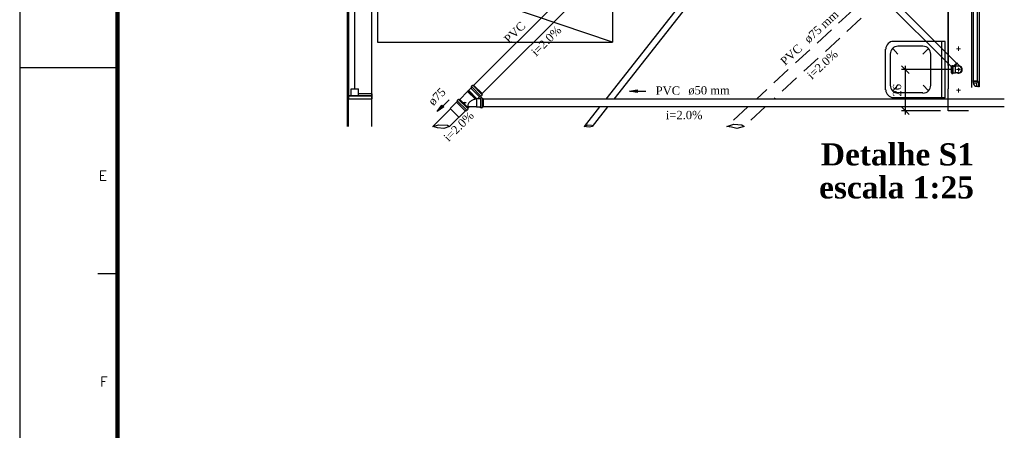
# Model space of a CAD drawing. Header units: millimetres. Extents: x 481 to 729890, y -1 to 83.
# Tile 22 of 60: x 481 to 506, y 53 to 63. Entities that reach past the tile are written whole.
import ezdxf

# ---------------------------------------------------------------- set-up
doc = ezdxf.new("R2010")
doc.units = ezdxf.units.MM
doc.header["$MEASUREMENT"] = 0
doc.linetypes.add('Dashed', pattern=[0.75, 0.5, -0.25])
doc.layers.add('3', color=1, linetype='Continuous')
doc.layers.add('Margem', color=4, linetype='Continuous')
for name, color, linetype, lineweight in [('DI-Títulos', 3, 'Continuous', 30), ('Simbolos', 1, 'Continuous', 30), ('SIMBOLOS INT', 8, 'Continuous', 5), ('Simbolos_int', 1, 'Continuous', 30), ('TQ-Sentido tubo', 7, 'Continuous', 20), ('TQ-Seção tubo', 1, 'Continuous', 30), ('TQ-Textos tubo', 7, 'Continuous', 20)]:
    doc.layers.add(name, color=color, linetype=linetype, lineweight=lineweight)
doc.styles.add('ROMANS', font='ROMANS')
doc.styles.add('TimesNewRoman', font='times.ttf')
doc.styles.add('TimesNewRomanN', font='timesbd.ttf')
doc.dimstyles.get("Standard").update_dxf_attribs({"dimtxt": 0.18, "dimasz": 0.18, "dimexe": 0.18, "dimexo": 0.0625, "dimgap": 0.09, "dimtad": 0, "dimtih": 1, "dimtoh": 1, "dimdec": 4, "dimzin": 0, "dimdsep": 46, "dimtxsty": 'Standard', "dimcen": 0.09, "dimadec": 0, "dimazin": 0, "dimtfac": 1, "dimtdec": 4, "dimtofl": 0, "dimtmove": 0, "dimatfit": 3, "dimfxl": 0, "dimtolj": 1, "dimtzin": 0, "dimarcsym": 0})
doc.dimstyles.new('UM_25.000000', dxfattribs={"dimtxt": 0.18, "dimasz": 0.2, "dimexe": 0.1, "dimexo": 0.2, "dimgap": 0, "dimtad": 1, "dimtih": 1, "dimtoh": 1, "dimdec": 1, "dimlfac": 25, "dimzin": 0, "dimdsep": 46, "dimtxsty": 'Standard', "dimblk": 'CLOSED', "dimblk1": 'CLOSED', "dimblk2": 'CLOSED', "dimcen": 0.09, "dimdle": 0.1, "dimadec": 1, "dimazin": 2, "dimtfac": 1, "dimtdec": 4, "dimtofl": 0, "dimtmove": 0, "dimatfit": 3, "dimldrblk": 'CLOSED', "dimfxl": 0, "dimtolj": 1, "dimarcsym": 0})

# ---------------------------------------------------------------- blocks, each defined once
blk = doc.blocks.new('_OBLIQUE')
at = {"color": 0, "linetype": 'ByBlock', "lineweight": -2}
blk.add_line((-0.5, -0.5), (0.5, 0.5), dxfattribs=at)
blk = doc.blocks.new('*D9')
at = {"color": 0, "linetype": 'Continuous', "lineweight": -2}
for p, q in [((503.379, 60.662), (503.379, 61.91)), ((504.54, 61.81), (503.279, 61.81)), ((504.274, 60.762), (503.279, 60.762))]:
    blk.add_line(p, q, dxfattribs=at)
at = {"layer": 'Defpoints', "color": 0}
for p in [(503.379, 61.81), (504.74, 61.81), (504.474, 60.762)]:
    blk.add_point(p, dxfattribs=at)
at = {"color": 0, "lineweight": -2, "xscale": 0.2, "yscale": 0.2, "zscale": 0.2}
for p, rotation in [((503.379, 61.81), 90), ((503.379, 60.762), 270)]:
    blk.add_blockref('_OBLIQUE', p, dxfattribs=dict(at, rotation=rotation))
at = {"color": 7, "insert": (503.167, 61.286), "char_height": 0.2118, "attachment_point": 5, "rotation": 90, "style": 'TimesNewRoman'}
blk.add_mtext('\\A1;26', dxfattribs=at)

msp = doc.modelspace()

# ---------------------------------------------------------------- linework, layer by layer
at = {"color": 7}
for p, q in [((504.4737, 78.2188), (504.4737, 61.3198)), ((504.4737, 61.9168), (504.4737, 78.2188)), ((505.0647, 78.2188), (505.0647, 61.9168)), ((505.0647, 78.2188), (505.0647, 61.3588)), ((505.2627, 78.0238), (505.2627, 61.5028)), ((489.1107, 75.8878), (489.1107, 60.3628)), ((489.1437, 73.3228), (489.1437, 61.1398)), ((489.7407, 61.1398), (489.7407, 73.3228)), ((489.3087, 61.3168), (489.3087, 73.1458)), ((489.2187, 61.3168), (489.3987, 61.3168)), ((489.2187, 61.1398), (489.2187, 61.3168)), ((489.3987, 61.1398), (489.3987, 61.3168)), ((489.7407, 61.1908), (489.3987, 61.1908)), ((489.3987, 61.1398), (489.3987, 61.1908)), ((489.7407, 61.1908), (489.7407, 61.0618)), ((504.4737, 60.7618), (504.4737, 61.3198)), ((489.3987, 61.1398), (489.1437, 61.1398)), ((489.1437, 61.0618), (489.1437, 61.1398)), ((489.1437, 61.1398), (489.1437, 61.0618)), ((489.7407, 61.1398), (489.1437, 61.1398)), ((489.1437, 61.1398), (489.7407, 61.1398)), ((489.1437, 60.3628), (489.1437, 61.0618)), ((489.1437, 61.0618), (489.7407, 61.0618)), ((489.2187, 61.1398), (489.3987, 61.1398)), ((489.7407, 61.0618), (489.7407, 61.1398)), ((489.7407, 60.3628), (489.7407, 61.0618)), ((504.9877, 60.7618), (504.4737, 60.7618))]:
    msp.add_line(p, q, dxfattribs=at)
at = {"color": 8}
for p, q in [((504.3927, 62.5258), (503.0757, 62.5258)), ((503.8287, 62.4118), (503.1897, 62.4118)), ((504.3117, 61.0948), (504.3117, 62.5258)), ((504.3927, 61.0948), (504.3927, 62.5258)), ((502.8747, 61.2958), (502.8747, 62.3338)), ((502.9947, 61.4128), (502.9947, 62.2078)), ((503.1897, 62.2078), (503.0547, 62.3518)), ((503.8287, 62.2078), (503.9727, 62.3518)), ((504.0327, 61.4128), (504.0327, 62.2078)), ((503.1897, 61.4128), (503.0547, 61.2718)), ((503.8347, 61.4128), (503.9727, 61.2718)), ((503.8287, 61.2178), (503.1897, 61.2178)), ((504.3927, 61.0948), (503.0757, 61.0948))]:
    msp.add_line(p, q, dxfattribs=at)
at = {"color": 7}
msp.add_lwpolyline([(489.8877, 64.5448), (495.8937, 64.5448), (495.8937, 62.5138), (489.8877, 64.5448), (489.8877, 62.5138), (495.8937, 62.5138)], dxfattribs=at)
at = {"color": 8}
for centre, start, end in [((503.0757, 62.3338), 90, 180), ((503.1897, 62.2078), 90, 180), ((503.8287, 62.2078), 0, 90), ((503.1897, 61.4128), 180, 270), ((503.8287, 61.4128), 270, 0), ((503.0757, 61.2958), 180, 270)]:
    msp.add_arc(centre, 0.199, start, end, dxfattribs=at)
at = {"layer": '3', "color": 1}
for p, q in [((491.3042, 60.3628), (491.4577, 60.4012)), ((491.4577, 60.4012), (491.6782, 60.392)), ((491.6782, 60.392), (491.7284, 60.3628)), ((491.4256, 60.3216), (491.3042, 60.3628)), ((491.5864, 60.3124), (491.4256, 60.3216)), ((491.7284, 60.3628), (491.5864, 60.3124))]:
    msp.add_line(p, q, dxfattribs=at)
at = {"layer": '3', "color": 5}
for p, q in [((495.173, 60.3628), (495.2641, 60.4016)), ((495.2641, 60.4016), (495.3555, 60.39)), ((495.2336, 60.3494), (495.173, 60.3628)), ((495.3033, 60.3407), (495.2336, 60.3494)), ((495.3768, 60.3628), (495.3033, 60.3407)), ((495.3555, 60.39), (495.3768, 60.3628))]:
    msp.add_line(p, q, dxfattribs=at)
at = {"layer": '3', "color": 1, "linetype": 'Dashed'}
for p, q in [((498.8137, 60.3628), (498.992, 60.4221)), ((498.992, 60.4221), (499.1981, 60.3988)), ((499.1981, 60.3988), (499.2564, 60.3628)), ((498.9355, 60.3423), (498.8137, 60.3628)), ((499.0718, 60.3124), (498.9355, 60.3423)), ((499.2564, 60.3628), (499.0718, 60.3124))]:
    msp.add_line(p, q, dxfattribs=at)
at = {"layer": 'Margem', "color": 1}
for p, q in [((480.7443, 82.8807), (480.7443, -1.2193)), ((483.2443, 61.8557), (480.7443, 61.8557)), ((483.2443, 56.5994), (482.7443, 56.5994))]:
    msp.add_line(p, q, dxfattribs=at)
at = {"layer": 'Margem', "lineweight": 100}
msp.add_line((483.2443, -0.2193), (483.2443, 81.8807), dxfattribs=at)
at = {"layer": 'Simbolos'}
for p, q in [((504.5517, 61.9018), (504.5517, 61.7248)), ((504.5517, 61.9018), (504.5637, 61.9018)), ((504.5697, 61.9108), (504.5677, 61.9048)), ((504.5737, 61.9138), (504.5927, 61.9138)), ((504.5967, 61.9098), (504.5967, 61.9048)), ((504.6007, 61.9018), (504.6577, 61.9018)), ((504.6937, 61.9878), (504.6077, 61.9018)), ((504.6577, 61.9018), (504.6637, 61.8958)), ((504.6937, 61.9878), (504.7057, 61.9768)), ((504.7057, 61.9768), (504.7057, 61.9708)), ((504.7057, 61.9708), (504.7477, 61.9288)), ((504.7477, 61.9288), (504.7477, 61.9218)), ((504.7707, 61.8988), (504.7477, 61.9218)), ((504.5517, 61.7248), (504.5637, 61.7248)), ((504.5697, 61.7158), (504.5677, 61.7218)), ((504.5737, 61.7128), (504.5927, 61.7128)), ((504.5967, 61.7168), (504.5967, 61.7218)), ((504.6007, 61.7248), (504.6577, 61.7248)), ((504.6577, 61.7248), (504.6637, 61.7308)), ((504.7007, 61.8958), (504.6637, 61.8958)), ((504.7007, 61.7308), (504.6637, 61.7308)), ((504.7397, 61.8958), (504.7007, 61.8958)), ((504.7397, 61.7308), (504.7007, 61.7308)), ((492.3127, 61.4095), (492.288, 61.3848)), ((492.3283, 61.4039), (492.3177, 61.4102)), ((492.3459, 61.4173), (492.3332, 61.4046)), ((492.3459, 61.4173), (492.5708, 61.1924)), ((505.1057, 61.5288), (505.2217, 61.5288)), ((505.1057, 61.5288), (505.1057, 61.5188)), ((505.1057, 61.5188), (505.1077, 61.5168)), ((505.1077, 61.5168), (505.1077, 61.4788)), ((505.1077, 61.4788), (505.1117, 61.4768)), ((505.2217, 61.5188), (505.2197, 61.5168)), ((505.2197, 61.5168), (505.2197, 61.4868)), ((505.2497, 61.4868), (505.2197, 61.4868)), ((505.2217, 61.5288), (505.2217, 61.5188)), ((505.2517, 61.4888), (505.2497, 61.4868)), ((505.2617, 61.4888), (505.2517, 61.4888)), ((505.2617, 61.4888), (505.2617, 61.3728)), ((492.1925, 61.2525), (491.9896, 61.0496)), ((492.1967, 61.2653), (492.1883, 61.2568)), ((492.1925, 61.2525), (492.1883, 61.2568)), ((492.201, 61.261), (492.1967, 61.2653)), ((492.2201, 61.2801), (492.201, 61.261)), ((492.2703, 61.3402), (492.2201, 61.29)), ((492.2201, 61.29), (492.2201, 61.2801)), ((492.2943, 61.3657), (492.2703, 61.3416)), ((492.2703, 61.3416), (492.2703, 61.3402)), ((492.2943, 61.3713), (492.2873, 61.3798)), ((492.563, 61.1592), (492.5383, 61.1345)), ((492.5574, 61.1748), (492.5637, 61.1642)), ((492.5708, 61.1924), (492.5581, 61.1797)), ((505.2117, 61.3768), (505.2077, 61.3788)), ((505.2497, 61.3768), (505.2117, 61.3768)), ((505.2517, 61.3728), (505.2497, 61.3768)), ((505.2617, 61.3728), (505.2517, 61.3728)), ((491.9075, 60.9789), (491.7477, 60.8191)), ((491.9316, 61.0043), (491.9075, 60.9803)), ((491.9075, 60.9803), (491.9075, 60.9789)), ((491.9316, 61.01), (491.9252, 61.0178)), ((491.9507, 61.0475), (491.9259, 61.0227)), ((491.9662, 61.0418), (491.9556, 61.0482)), ((491.9839, 61.0552), (491.9712, 61.0425)), ((491.9839, 61.0552), (492.2088, 60.8304)), ((492.4046, 61.0574), (492.3919, 61.0531)), ((492.4937, 61.1168), (492.4534, 61.0765)), ((492.5142, 61.0694), (492.4563, 61.0694)), ((492.4951, 61.1168), (492.4937, 61.1168)), ((492.5192, 61.1408), (492.4951, 61.1168)), ((492.5199, 61.0835), (492.5192, 61.0729)), ((492.5588, 61.0871), (492.5234, 61.0871)), ((492.5248, 61.1408), (492.5333, 61.1337)), ((492.5623, 61.0835), (492.5651, 61.0722)), ((492.5871, 61.0687), (492.5694, 61.0694)), ((492.5871, 61.0687), (492.5871, 60.8509)), ((491.7477, 60.8191), (491.7477, 60.8162)), ((491.7477, 60.8162), (491.9698, 60.5942)), ((492.1324, 60.754), (491.9726, 60.5942)), ((492.1338, 60.754), (492.1324, 60.754)), ((492.1578, 60.7781), (492.1338, 60.754)), ((492.1635, 60.7781), (492.1713, 60.7717)), ((492.201, 60.7972), (492.1762, 60.7724)), ((492.1953, 60.8127), (492.2017, 60.8021)), ((492.2088, 60.8304), (492.196, 60.8177)), ((492.2257, 60.8587), (492.2031, 60.8361)), ((492.4209, 60.8587), (492.2257, 60.8587)), ((492.4287, 60.8509), (492.4209, 60.8587)), ((492.5142, 60.8502), (492.4287, 60.8509)), ((492.5199, 60.8361), (492.5192, 60.8467)), ((492.5588, 60.8325), (492.5234, 60.8325)), ((492.5623, 60.8361), (492.5651, 60.8474)), ((492.5871, 60.8509), (492.5694, 60.8502)), ((491.9726, 60.5942), (491.9698, 60.5942))]:
    msp.add_line(p, q, dxfattribs=at)
for centre, radius, start, end in [((504.5637, 61.9058), 0.004, 270, 345), ((504.5737, 61.9098), 0.004, 90, 165), ((504.5927, 61.9098), 0.004, 5.00003, 90), ((504.6007, 61.9058), 0.004, 185, 270), ((504.5637, 61.7208), 0.004, 15, 90), ((504.5737, 61.7168), 0.004, 195, 270), ((504.5927, 61.7168), 0.004, 270, 355), ((504.6007, 61.7208), 0.004, 90, 175), ((504.7397, 61.8138), 0.0823, 270, 90), ((492.3155, 61.4067), 0.004, 60, 135), ((492.3304, 61.4074), 0.004, 240, 315), ((505.2117, 61.4788), 0.0994, 181.473, 268.527), ((492.2908, 61.3819), 0.004, 135, 220), ((492.2915, 61.3685), 0.004, 315, 40), ((492.5609, 61.1769), 0.004, 135, 210), ((492.5602, 61.162), 0.004, 315, 30), ((491.9287, 61.0199), 0.004, 135, 220), ((491.9287, 61.0072), 0.004, 315, 40), ((491.9535, 61.0446), 0.004, 60, 135), ((491.9683, 61.0453), 0.004, 240, 315), ((492.2547, 60.9061), 0.0575, 152.738, 194.386), ((492.3615, 60.8516), 0.1769, 129.36, 152.738), ((492.4513, 60.742), 0.3185, 115.305, 129.36), ((492.5404, 60.5539), 0.5265, 106.924, 115.305), ((492.5404, 60.5539), 0.5265, 104.386, 105.334), ((492.5404, 60.5539), 0.5265, 99.6107, 104.386), ((492.4563, 61.0736), 0.004, 135, 270), ((492.5149, 61.0729), 0.004, 270, 355), ((492.522, 61.138), 0.004, 50, 135), ((492.5234, 61.0828), 0.004, 90, 175), ((492.5354, 61.1373), 0.004, 230, 315), ((492.5588, 61.0828), 0.004, 15, 90), ((492.5694, 61.0736), 0.004, 195, 270), ((492.1607, 60.7752), 0.004, 50, 135), ((492.1734, 60.7752), 0.004, 230, 315), ((492.1989, 60.8148), 0.004, 135, 210), ((492.2547, 60.9061), 0.0575, 194.386, 236.034), ((492.1981, 60.8), 0.004, 315, 30), ((492.3219, 61.0058), 0.1769, 236.034, 236.67), ((492.5149, 60.8467), 0.004, 5.00003, 90), ((492.5234, 60.8368), 0.004, 185, 270), ((492.5588, 60.8368), 0.004, 270, 345), ((492.5694, 60.846), 0.004, 90, 165)]:
    msp.add_arc(centre, radius, start, end, dxfattribs=at)
at = {"layer": 'SIMBOLOS INT', "linetype": 'Continuous'}
for p, q in [((504.7377, 62.3398), (504.6837, 62.3398)), ((504.7377, 62.3398), (504.7377, 62.3998)), ((504.7377, 62.3398), (504.7377, 62.2888)), ((504.7377, 62.3398), (504.7857, 62.3398)), ((504.7377, 61.8118), (504.6837, 61.8118)), ((504.7377, 61.8118), (504.7377, 61.8598)), ((504.7377, 61.8118), (504.7857, 61.8118)), ((504.7377, 61.8118), (504.7377, 61.7638)), ((504.7377, 61.2838), (504.6837, 61.2838)), ((504.7377, 61.2838), (504.7377, 61.3318)), ((504.7377, 61.2838), (504.7377, 61.2268)), ((504.7377, 61.2838), (504.7857, 61.2838))]:
    msp.add_line(p, q, dxfattribs=at)
at = {"layer": 'Simbolos_int'}
for p, q in [((504.5677, 61.7248), (504.5677, 61.9018)), ((504.5977, 61.7248), (504.5977, 61.9018)), ((504.7057, 61.9708), (504.6357, 61.9018)), ((504.7477, 61.9218), (504.7297, 61.9038)), ((504.6637, 61.7308), (504.6637, 61.8958)), ((504.7717, 61.8138), (504.7137, 61.8138)), ((504.7397, 61.8468), (504.7397, 61.7778)), ((492.3311, 61.4024), (492.556, 61.1776)), ((505.1077, 61.5168), (505.2197, 61.5168)), ((505.1117, 61.4768), (505.2077, 61.4768)), ((505.2077, 61.4768), (505.2117, 61.4788)), ((505.2077, 61.3788), (505.2077, 61.4768)), ((505.2117, 61.4788), (505.2197, 61.4868)), ((505.2497, 61.4868), (505.2497, 61.3768)), ((492.1925, 61.2525), (492.3919, 61.0531)), ((492.201, 61.261), (492.4046, 61.0574)), ((492.4308, 61.0694), (492.2201, 61.2801)), ((492.4937, 61.1168), (492.2703, 61.3402)), ((492.2972, 61.3685), (492.522, 61.1436)), ((491.9075, 60.9803), (492.1338, 60.754)), ((491.9351, 61.0065), (492.16, 60.7816)), ((491.969, 61.0404), (492.1939, 60.8155)), ((492.2031, 60.8361), (491.9896, 61.0496)), ((492.1515, 60.9598), (492.0709, 60.9598)), ((492.131, 60.9775), (492.0928, 60.9393)), ((492.4209, 61.0666), (492.4209, 60.8587)), ((492.5185, 61.0694), (492.5185, 60.8502)), ((492.5666, 61.0694), (492.5666, 60.8502))]:
    msp.add_line(p, q, dxfattribs=at)
for end in [115.377, 70.3768]:
    msp.add_arc((504.7397, 61.8138), 0.0912, 244.623, end, dxfattribs=at)
at = {"layer": 'TQ-Seção tubo'}
for p, q in [((505.1137, 78.0233), (505.1137, 61.5288)), ((505.2137, 78.0233), (505.2137, 61.5288)), ((504.6843, 61.9784), (496.8877, 69.7749)), ((504.5711, 61.8652), (496.7746, 69.6618)), ((495.3341, 64.3927), (492.3523, 61.4109)), ((495.5462, 64.1806), (492.5644, 61.1988)), ((500.0127, 61.0598), (492.5871, 61.0598)), ((505.9068, 61.0598), (500.0127, 61.0598)), ((491.7527, 60.8113), (491.3042, 60.3628)), ((499.7957, 60.8598), (492.5871, 60.8598)), ((505.9068, 60.8598), (499.7957, 60.8598)), ((491.9648, 60.5992), (491.7284, 60.3628))]:
    msp.add_line(p, q, dxfattribs=at)
at = {"layer": 'TQ-Seção tubo', "color": 5}
for p, q in [((499.9803, 66.4561), (495.7229, 61.0598)), ((500.0942, 66.3422), (495.9267, 61.0598)), ((495.5651, 60.8598), (495.173, 60.3628)), ((495.7689, 60.8598), (495.3768, 60.3628))]:
    msp.add_line(p, q, dxfattribs=at)
at = {"layer": 'TQ-Seção tubo', "linetype": 'Dashed'}
for p, q in [((502.5919, 63.8445), (499.57, 61.0598)), ((502.8042, 63.6322), (500.0127, 61.0598)), ((499.353, 60.8598), (498.8137, 60.3628)), ((499.7957, 60.8598), (499.2564, 60.3628))]:
    msp.add_line(p, q, dxfattribs=at)

# ---------------------------------------------------------------- texts
at = {"layer": 'DI-Títulos', "color": 5, "insert": (505.1297, 59.3572), "char_height": 0.5648, "width": 6.883374, "attachment_point": 9, "line_spacing_factor": 0.798, "style": 'TimesNewRomanN'}
msp.add_mtext('Detalhe S1', dxfattribs=at)
at = {"layer": 'DI-Títulos', "insert": (505.1297, 58.5102), "char_height": 0.5648, "width": 6.97857, "attachment_point": 9, "line_spacing_factor": 0.798, "style": 'TimesNewRomanN'}
msp.add_mtext('escala 1:25', dxfattribs=at)
at = {"layer": 'Margem', "color": 1, "char_height": 0.25, "attachment_point": 8, "line_spacing_factor": 0.798, "style": 'ROMANS'}
for s, insert, width in [('E', (482.8706, 58.9776), 0.888739), ('F', (482.8942, 53.7214), 0.810893)]:
    msp.add_mtext(s, dxfattribs=dict(at, insert=insert, width=width))
at = {"layer": 'TQ-Textos tubo', "char_height": 0.2118, "line_spacing_factor": 0.798, "style": 'TimesNewRoman'}
for s, insert, width, attachment_point, rotation in [('ø75 mm', (500.9203, 62.4644), 1.825803, 7, 42.66244), ('PVC', (493.6933, 62.9023), 1.071317, 9, 45.00011), ('i=2.0%', (494.2803, 62.4653), 1.613688, 8, 45.00011), ('PVC', (500.7653, 62.3204), 1.071317, 9, 42.66244), ('i=2.0%', (501.3333, 61.8604), 1.613688, 8, 42.66244), ('ø75', (491.3217, 60.8706), 0.829666, 7, 45.00011), ('i=2.0%', (492.042, 60.2846), 1.613688, 8, 45.00011)]:
    msp.add_mtext(s, dxfattribs=dict(at, insert=insert, width=width, attachment_point=attachment_point, rotation=rotation))
for s, insert, width, attachment_point in [('PVC', (497.6201, 61.1657), 1.071317, 9), ('ø50 mm', (497.8321, 61.1657), 1.825803, 7), ('i=2.0%', (497.7261, 60.5417), 1.613688, 8)]:
    msp.add_mtext(s, dxfattribs=dict(at, insert=insert, width=width, attachment_point=attachment_point))

# ---------------------------------------------------------------- dimensions: what is measured, and where the dimension line sits
at = {"linetype": 'Continuous'}
dim = msp.add_linear_dim(base=(503.3785, 61.8098), p1=(504.4737, 60.7618), p2=(504.7397, 61.8098), angle=90, text='26', dimstyle='UM_25.000000', override={"dimtxt": 0.2118, "dimasz": 0.2, "dimexe": 0.1, "dimexo": 0.2, "dimtad": 1, "dimtih": 0, "dimtoh": 0, "dimdec": 1, "dimlfac": 25, "dimzin": 8, "dimtxsty": 'TimesNewRoman', "dimblk": 'OBLIQUE', "dimblk1": 'OBLIQUE', "dimblk2": 'OBLIQUE', "dimsah": 1, "dimdle": 0.1, "dimse1": 0, "dimse2": 0, "dimclrt": 7, "dimadec": 1, "dimazin": 3, "dimtmove": 2, "dimldrblk": 'OBLIQUE'}, dxfattribs=at)
dim.commit()
dim.dimension.update_dxf_attribs({"geometry": '*D9', "text_midpoint": (503.1667, 61.2858), "dimtype": 160, "text_rotation": 90})

# ---------------------------------------------------------------- leaders
at = {"layer": 'TQ-Sentido tubo'}
for points in [[(496.3261, 61.2606), (496.7497, 61.2606)], [(491.4162, 60.7421), (491.7158, 61.0416)]]:
    msp.add_leader(points, dimstyle='Standard', override={"dimasz": 0.2, "dimldrblk": 'CLOSED'}, dxfattribs=at)

doc.saveas('drawing.dxf')
